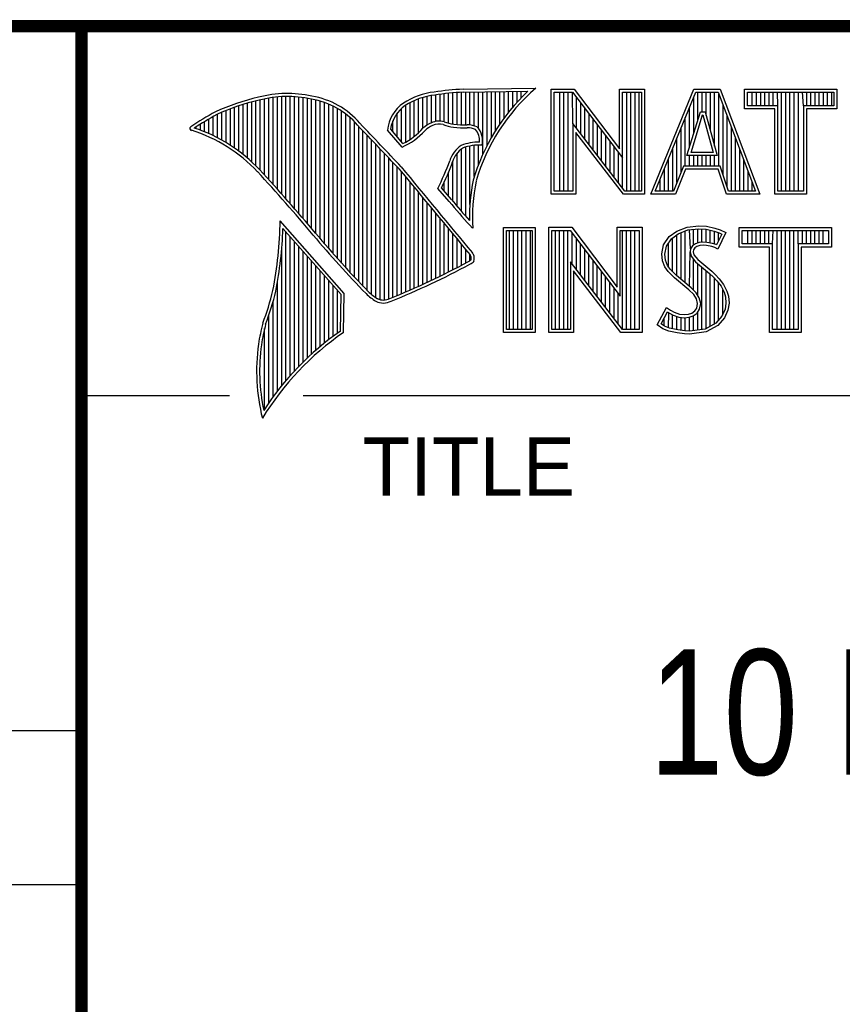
# Model space of a CAD drawing. Header units: inches. Extents: x 0 to 22, y 0 to 17.
# Tile 4 of 8: x 16.3 to 17.6, y 1.4 to 3. Entities that reach past the tile are written whole.
import ezdxf

# ---------------------------------------------------------------- set-up
doc = ezdxf.new("R2010")
doc.units = ezdxf.units.IN
doc.header["$LTSCALE"] = 1.21
doc.header["$MEASUREMENT"] = 0
doc.layers.get('0').update_dxf_attribs({"linetype": 'CONTINUOUS'})
doc.styles.get("Standard").update_dxf_attribs({"font": 'txt', "width": 0.8})

msp = doc.modelspace()

# ---------------------------------------------------------------- linework, layer by layer
at = {"color": 2, "linetype": 'CONTINUOUS'}
for p, q in [((16.3737, 2.9596), (21.5037, 2.9596)), ((16.3737, 2.9596), (16.3737, 1.2496)), ((16.375, 2.96), (21.5, 2.96)), ((16.6806, 2.707), (16.6806, 2.8459)), ((16.6875, 2.6995), (16.6875, 2.8467)), ((16.6943, 2.6918), (16.6943, 2.8472)), ((16.7011, 2.6841), (16.7011, 2.8474)), ((16.708, 2.6764), (16.708, 2.8474)), ((16.7148, 2.6685), (16.7148, 2.847)), ((16.7216, 2.6607), (16.7216, 2.8465)), ((16.7284, 2.6527), (16.7284, 2.8456)), ((16.9196, 2.7966), (16.9196, 2.8459)), ((16.9264, 2.8018), (16.9264, 2.8477)), ((16.9332, 2.8053), (16.9332, 2.849)), ((16.9401, 2.8077), (16.9401, 2.8499)), ((16.9469, 2.8082), (16.9469, 2.8509)), ((16.9537, 2.8069), (16.9537, 2.8518)), ((16.9606, 2.8048), (16.9606, 2.8525)), ((16.9674, 2.8034), (16.9674, 2.8531)), ((16.9742, 2.8027), (16.9742, 2.8536)), ((16.981, 2.8023), (16.981, 2.854)), ((16.9838, 2.8589), (17.0997, 2.8607)), ((16.9839, 2.8541), (17.087, 2.8557)), ((16.9879, 2.802), (16.9879, 2.8542)), ((16.9947, 2.8019), (16.9947, 2.8543)), ((17.0015, 2.8005), (17.0015, 2.8544)), ((17.0083, 2.7963), (17.0083, 2.8545)), ((17.0152, 2.755), (17.0152, 2.8546)), ((17.022, 2.7691), (17.022, 2.8547)), ((17.0288, 2.7817), (17.0288, 2.8548)), ((17.0357, 2.7931), (17.0357, 2.8549)), ((17.0425, 2.8035), (17.0425, 2.855)), ((17.0493, 2.8131), (17.0493, 2.8551)), ((17.0561, 2.822), (17.0561, 2.8552)), ((17.063, 2.8303), (17.063, 2.8553)), ((17.0698, 2.8381), (17.0698, 2.8554)), ((17.0766, 2.8454), (17.0766, 2.8555)), ((17.1243, 2.8592), (17.1609, 2.8592)), ((17.1243, 2.6915), (17.1243, 2.8592)), ((17.1291, 2.8543), (17.1585, 2.8543)), ((17.1291, 2.6963), (17.1291, 2.8543)), ((17.1381, 2.6963), (17.1381, 2.8543)), ((17.1447, 2.6963), (17.1447, 2.8543)), ((17.1514, 2.6963), (17.1514, 2.8543)), ((17.1589, 2.8042), (17.1581, 2.8543)), ((17.1585, 2.8543), (17.2383, 2.7492)), ((17.1609, 2.8592), (17.2334, 2.7636)), ((17.1648, 2.7965), (17.1648, 2.8461)), ((17.2334, 2.8592), (17.2732, 2.8592)), ((17.2334, 2.7636), (17.2334, 2.8592)), ((17.2383, 2.8543), (17.2684, 2.8543)), ((17.2383, 2.7492), (17.2383, 2.8543)), ((17.2449, 2.6963), (17.2449, 2.8543)), ((17.2515, 2.6963), (17.2515, 2.8543)), ((17.2582, 2.6963), (17.2582, 2.8543)), ((17.2649, 2.6963), (17.2649, 2.8543)), ((17.2684, 2.8543), (17.2684, 2.6963)), ((17.2732, 2.8592), (17.2732, 2.6915)), ((17.2831, 2.6915), (17.3516, 2.8591)), ((17.2903, 2.6964), (17.3548, 2.8542)), ((17.3516, 2.8591), (17.3938, 2.8591)), ((17.3517, 2.7882), (17.3517, 2.8465)), ((17.3548, 2.8542), (17.3905, 2.8542)), ((17.3583, 2.8098), (17.3583, 2.8542)), ((17.365, 2.8228), (17.365, 2.8542)), ((17.3717, 2.817), (17.3717, 2.8542)), ((17.3784, 2.7925), (17.3784, 2.8542)), ((17.385, 2.7679), (17.385, 2.8542)), ((17.3905, 2.8542), (17.4504, 2.6964)), ((17.3917, 2.7364), (17.3917, 2.851)), ((17.3938, 2.8591), (17.4574, 2.6915)), ((17.4327, 2.8591), (17.5802, 2.8591)), ((17.4327, 2.8278), (17.4327, 2.8591)), ((17.4375, 2.8542), (17.5753, 2.8542)), ((17.4375, 2.8327), (17.4375, 2.8542)), ((17.4451, 2.8327), (17.4451, 2.8542)), ((17.4518, 2.8327), (17.4518, 2.8542)), ((17.4585, 2.8327), (17.4585, 2.8542)), ((17.4652, 2.8327), (17.4652, 2.8542)), ((17.4718, 2.8327), (17.4718, 2.8542)), ((17.4785, 2.8327), (17.4785, 2.8542)), ((17.4859, 2.8327), (17.4852, 2.8542)), ((17.4919, 2.6964), (17.4919, 2.8542)), ((17.4985, 2.6964), (17.4985, 2.8542)), ((17.5052, 2.6964), (17.5052, 2.8542)), ((17.5119, 2.6964), (17.5119, 2.8542)), ((17.5186, 2.6964), (17.5186, 2.8542)), ((17.5269, 2.8327), (17.5252, 2.8542)), ((17.5319, 2.8327), (17.5319, 2.8542)), ((17.5386, 2.8327), (17.5386, 2.8542)), ((17.5453, 2.8327), (17.5453, 2.8542)), ((17.5519, 2.8327), (17.5519, 2.8542)), ((17.5586, 2.8327), (17.5586, 2.8542)), ((17.5653, 2.8327), (17.5653, 2.8542)), ((17.572, 2.8327), (17.572, 2.8542)), ((17.5753, 2.8542), (17.5753, 2.8327)), ((17.5802, 2.8591), (17.5802, 2.8278)), ((16.6192, 2.765), (16.6192, 2.8301)), ((16.626, 2.7601), (16.626, 2.8325)), ((16.6329, 2.7549), (16.6329, 2.8347)), ((16.6397, 2.7492), (16.6397, 2.8367)), ((16.6465, 2.7431), (16.6465, 2.8386)), ((16.6533, 2.7366), (16.6533, 2.8403)), ((16.6602, 2.7295), (16.6602, 2.8419)), ((16.667, 2.7221), (16.667, 2.8435)), ((16.6738, 2.7146), (16.6738, 2.8449)), ((16.7353, 2.6447), (16.7353, 2.8445)), ((16.7421, 2.6366), (16.7421, 2.8431)), ((16.7489, 2.6285), (16.7489, 2.8417)), ((16.7557, 2.6204), (16.7557, 2.84)), ((16.7626, 2.6125), (16.7626, 2.8378)), ((16.7694, 2.6046), (16.7694, 2.8352)), ((16.7762, 2.5968), (16.7762, 2.8321)), ((16.8923, 2.7747), (16.8923, 2.8335)), ((16.8991, 2.7788), (16.8991, 2.8375)), ((16.9059, 2.7837), (16.9059, 2.8408)), ((16.9128, 2.7896), (16.9128, 2.8436)), ((17.1714, 2.7879), (17.1714, 2.8373)), ((17.345, 2.7666), (17.345, 2.8302)), ((17.3984, 2.7232), (17.3984, 2.8334)), ((17.4859, 2.8327), (17.4375, 2.8327)), ((17.4859, 2.6964), (17.4859, 2.8327)), ((17.5753, 2.8327), (17.5269, 2.8327)), ((17.5269, 2.8327), (17.5269, 2.6964)), ((16.5851, 2.7849), (16.5851, 2.8154)), ((16.5919, 2.7815), (16.5919, 2.819)), ((16.5987, 2.7778), (16.5987, 2.8221)), ((16.6055, 2.7738), (16.6055, 2.8249)), ((16.6124, 2.7696), (16.6124, 2.8276)), ((16.7831, 2.5891), (16.7831, 2.8284)), ((16.7899, 2.5815), (16.7899, 2.8242)), ((16.7967, 2.5739), (16.7967, 2.8193)), ((16.8786, 2.783), (16.8786, 2.8206)), ((16.8855, 2.7749), (16.8855, 2.8281)), ((17.1781, 2.7792), (17.1781, 2.8285)), ((17.1848, 2.7705), (17.1848, 2.8197)), ((17.3383, 2.7364), (17.3383, 2.8138)), ((17.3409, 2.7533), (17.3624, 2.8228)), ((17.3475, 2.7581), (17.3659, 2.8179)), ((17.3624, 2.8228), (17.3701, 2.8228)), ((17.3659, 2.8179), (17.3664, 2.8179)), ((17.3664, 2.8179), (17.3827, 2.7581)), ((17.3701, 2.8228), (17.389, 2.7533)), ((17.4051, 2.7034), (17.4051, 2.8158)), ((17.481, 2.8278), (17.4327, 2.8278)), ((17.481, 2.6915), (17.481, 2.8278)), ((17.5802, 2.8278), (17.5318, 2.8278)), ((17.5318, 2.8278), (17.5318, 2.6915)), ((16.5578, 2.796), (16.5578, 2.7989)), ((16.5646, 2.7936), (16.5646, 2.8033)), ((16.5714, 2.7909), (16.5714, 2.8075)), ((16.5782, 2.788), (16.5782, 2.8116)), ((16.8035, 2.5665), (16.8035, 2.8136)), ((16.8104, 2.5591), (16.8104, 2.807)), ((16.8172, 2.5519), (16.8172, 2.7996)), ((16.8718, 2.791), (16.8718, 2.8085)), ((17.2418, 2.6963), (17.1589, 2.8042)), ((17.1589, 2.8042), (17.1589, 2.6963)), ((17.1915, 2.7618), (17.1915, 2.8109)), ((17.1981, 2.7531), (17.1981, 2.8021)), ((17.4118, 2.6964), (17.4118, 2.7982)), ((16.824, 2.5447), (16.824, 2.7924)), ((16.8308, 2.5375), (16.8308, 2.7853)), ((16.8864, 2.7664), (16.8632, 2.7937)), ((16.8877, 2.7723), (16.8682, 2.7952)), ((17.2395, 2.6915), (17.1637, 2.7899)), ((17.1637, 2.7899), (17.1637, 2.6915)), ((17.2048, 2.7445), (17.2048, 2.7933)), ((17.2115, 2.7358), (17.2115, 2.7845)), ((17.3316, 2.7267), (17.3316, 2.7975)), ((16.8377, 2.5314), (16.8377, 2.7781)), ((16.8445, 2.5262), (16.8445, 2.7709)), ((16.9947, 2.6748), (16.9947, 2.7683)), ((17.0015, 2.7195), (17.0015, 2.7694)), ((17.0083, 2.7388), (17.0083, 2.7698)), ((17.2182, 2.7271), (17.2182, 2.7757)), ((17.2248, 2.7184), (17.2248, 2.7669)), ((17.325, 2.7101), (17.325, 2.7812)), ((17.4184, 2.6964), (17.4184, 2.7806)), ((16.8513, 2.523), (16.8513, 2.7637)), ((16.8581, 2.5224), (16.8581, 2.7565)), ((16.9742, 2.672), (16.9742, 2.7568)), ((16.981, 2.664), (16.981, 2.7634)), ((16.9879, 2.6563), (16.9879, 2.7665)), ((17.2315, 2.7098), (17.2315, 2.7581)), ((17.3183, 2.6964), (17.3183, 2.7648)), ((17.389, 2.7533), (17.3409, 2.7533)), ((17.345, 2.7364), (17.345, 2.7533)), ((17.3827, 2.7581), (17.3475, 2.7581)), ((17.3517, 2.7364), (17.3517, 2.7533)), ((17.3583, 2.7364), (17.3583, 2.7533)), ((17.365, 2.7364), (17.365, 2.7533)), ((17.3717, 2.7364), (17.3717, 2.7533)), ((17.3784, 2.7364), (17.3784, 2.7533)), ((17.385, 2.7364), (17.385, 2.7533)), ((17.4251, 2.6964), (17.4251, 2.763)), ((16.865, 2.5241), (16.865, 2.7493)), ((16.8718, 2.527), (16.8718, 2.7421)), ((16.9674, 2.6802), (16.9674, 2.7444)), ((17.2382, 2.7011), (17.2383, 2.7492)), ((17.3116, 2.6964), (17.3116, 2.7485)), ((17.3356, 2.7364), (17.3195, 2.6964)), ((17.394, 2.7364), (17.3356, 2.7364)), ((17.4074, 2.6964), (17.394, 2.7364)), ((17.4318, 2.6964), (17.4318, 2.7455)), ((16.8786, 2.5298), (16.8786, 2.7348)), ((16.8855, 2.5327), (16.8855, 2.727)), ((16.9606, 2.6882), (16.9606, 2.7266)), ((17.3049, 2.6964), (17.3049, 2.7322)), ((17.3388, 2.7316), (17.3228, 2.6915)), ((17.3905, 2.7316), (17.3388, 2.7316)), ((17.4039, 2.6915), (17.3905, 2.7316)), ((17.4385, 2.6964), (17.4385, 2.7279)), ((16.8923, 2.5356), (16.8923, 2.7187)), ((16.8991, 2.5385), (16.8991, 2.7104)), ((16.9537, 2.696), (16.9537, 2.7109)), ((17.2983, 2.6964), (17.2983, 2.7158)), ((17.4451, 2.6964), (17.4451, 2.7103)), ((16.9059, 2.5415), (16.9059, 2.7022)), ((16.9128, 2.5446), (16.9128, 2.6939)), ((16.9616, 2.6797), (16.9434, 2.7005)), ((16.9653, 2.6828), (16.9492, 2.7013)), ((17.1637, 2.6915), (17.1243, 2.6915)), ((17.1589, 2.6963), (17.1291, 2.6963)), ((17.2732, 2.6915), (17.2395, 2.6915)), ((17.2684, 2.6963), (17.2418, 2.6963)), ((17.3228, 2.6915), (17.2831, 2.6915)), ((17.3195, 2.6964), (17.2903, 2.6964)), ((17.4574, 2.6915), (17.4039, 2.6915)), ((17.4504, 2.6964), (17.4074, 2.6964)), ((17.5318, 2.6915), (17.481, 2.6915)), ((17.5269, 2.6964), (17.4859, 2.6964)), ((16.9196, 2.5477), (16.9196, 2.6856)), ((16.9264, 2.5508), (16.9264, 2.6774)), ((16.9332, 2.554), (16.9332, 2.6691)), ((16.9401, 2.5573), (16.9401, 2.6608)), ((16.7939, 2.533), (16.6919, 2.6489)), ((16.9469, 2.5606), (16.9469, 2.6526)), ((16.9537, 2.5639), (16.9537, 2.6443)), ((16.999, 2.637), (16.9946, 2.6418)), ((17.3412, 2.639), (17.3596, 2.641)), ((17.3596, 2.641), (17.372, 2.6402)), ((16.789, 2.5312), (16.6964, 2.6365)), ((16.7011, 2.3939), (16.7011, 2.6311)), ((16.9606, 2.5673), (16.9606, 2.6361)), ((16.9674, 2.5708), (16.9674, 2.6278)), ((17.0482, 2.6383), (17.0988, 2.6383)), ((17.0482, 2.4708), (17.0482, 2.6383)), ((17.0531, 2.6334), (17.0939, 2.6334)), ((17.0531, 2.4756), (17.0531, 2.6334)), ((17.0577, 2.4756), (17.0577, 2.6334)), ((17.0644, 2.4756), (17.0644, 2.6334)), ((17.071, 2.4756), (17.071, 2.6334)), ((17.0777, 2.4756), (17.0777, 2.6334)), ((17.0844, 2.4756), (17.0844, 2.6334)), ((17.0911, 2.4756), (17.0911, 2.6334)), ((17.0939, 2.6334), (17.0939, 2.4756)), ((17.0988, 2.6383), (17.0988, 2.4708)), ((17.1205, 2.6385), (17.1571, 2.6385)), ((17.1205, 2.4708), (17.1205, 2.6385)), ((17.1253, 2.6336), (17.1547, 2.6336)), ((17.1253, 2.4756), (17.1253, 2.6336)), ((17.1311, 2.4756), (17.1311, 2.6336)), ((17.1378, 2.4756), (17.1378, 2.6336)), ((17.1445, 2.4756), (17.1445, 2.6336)), ((17.1511, 2.4756), (17.1511, 2.6336)), ((17.1547, 2.6336), (17.2345, 2.5284)), ((17.1571, 2.6385), (17.2296, 2.5429)), ((17.1578, 2.5799), (17.1578, 2.6295)), ((17.2296, 2.6385), (17.2694, 2.6385)), ((17.2296, 2.5429), (17.2296, 2.6385)), ((17.2345, 2.6336), (17.2646, 2.6336)), ((17.2345, 2.5284), (17.2345, 2.6336)), ((17.2379, 2.4756), (17.2379, 2.6336)), ((17.2446, 2.4756), (17.2446, 2.6336)), ((17.2513, 2.4756), (17.2513, 2.6336)), ((17.2579, 2.4756), (17.2579, 2.6336)), ((17.2646, 2.6336), (17.2646, 2.4756)), ((17.2694, 2.6385), (17.2694, 2.4708)), ((17.3127, 2.6238), (17.3245, 2.6324)), ((17.3162, 2.6204), (17.3269, 2.6281)), ((17.3245, 2.6324), (17.3412, 2.639)), ((17.3247, 2.561), (17.3247, 2.6265)), ((17.3269, 2.6281), (17.3424, 2.6343)), ((17.3314, 2.5555), (17.3314, 2.6299)), ((17.338, 2.5499), (17.338, 2.6326)), ((17.3424, 2.6343), (17.3597, 2.6362)), ((17.3466, 2.6041), (17.3447, 2.6345)), ((17.3514, 2.6103), (17.3514, 2.6353)), ((17.3581, 2.6135), (17.3581, 2.636)), ((17.3597, 2.6362), (17.3713, 2.6354)), ((17.3647, 2.6146), (17.3647, 2.6358)), ((17.3713, 2.6354), (17.3843, 2.6326)), ((17.3714, 2.6146), (17.3714, 2.6353)), ((17.372, 2.6402), (17.3856, 2.6373)), ((17.3781, 2.6134), (17.3781, 2.6339)), ((17.3843, 2.6326), (17.3921, 2.6299)), ((17.3848, 2.6117), (17.3848, 2.6324)), ((17.3856, 2.6373), (17.3939, 2.6344)), ((17.3966, 2.6278), (17.3879, 2.6106)), ((17.4031, 2.6301), (17.3899, 2.6036)), ((17.3914, 2.6176), (17.3914, 2.6301)), ((17.3921, 2.6299), (17.3966, 2.6278)), ((17.3939, 2.6344), (17.4031, 2.6301)), ((17.4242, 2.6383), (17.5717, 2.6383)), ((17.4242, 2.607), (17.4242, 2.6383)), ((17.429, 2.6334), (17.5669, 2.6334)), ((17.429, 2.6119), (17.429, 2.6334)), ((17.4382, 2.6119), (17.4382, 2.6334)), ((17.4448, 2.6119), (17.4448, 2.6334)), ((17.4515, 2.6119), (17.4515, 2.6334)), ((17.4582, 2.6119), (17.4582, 2.6334)), ((17.4649, 2.6119), (17.4649, 2.6334)), ((17.4716, 2.6119), (17.4716, 2.6334)), ((17.4774, 2.6119), (17.4782, 2.6334)), ((17.4849, 2.4756), (17.4849, 2.6334)), ((17.4916, 2.4756), (17.4916, 2.6334)), ((17.4983, 2.4756), (17.4983, 2.6334)), ((17.5049, 2.4756), (17.5049, 2.6334)), ((17.5116, 2.4756), (17.5116, 2.6334)), ((17.5185, 2.6119), (17.5183, 2.6334)), ((17.525, 2.6119), (17.525, 2.6334)), ((17.5316, 2.6119), (17.5316, 2.6334)), ((17.5383, 2.6119), (17.5383, 2.6334)), ((17.545, 2.6119), (17.545, 2.6334)), ((17.5517, 2.6119), (17.5517, 2.6334)), ((17.5583, 2.6119), (17.5583, 2.6334)), ((17.5669, 2.6334), (17.5669, 2.6119)), ((17.5717, 2.6383), (17.5717, 2.607)), ((16.708, 2.4018), (16.708, 2.6233)), ((16.7148, 2.4093), (16.7148, 2.6156)), ((16.9742, 2.5743), (16.9742, 2.6195)), ((16.981, 2.5778), (16.981, 2.6113)), ((17.1645, 2.5712), (17.1645, 2.6207)), ((17.1712, 2.5625), (17.1712, 2.6119)), ((17.3009, 2.5961), (17.3037, 2.6105)), ((17.3037, 2.6105), (17.3127, 2.6238)), ((17.3083, 2.6086), (17.3162, 2.6204)), ((17.3113, 2.5744), (17.3113, 2.6131)), ((17.318, 2.5677), (17.318, 2.6217)), ((17.3543, 2.6124), (17.3497, 2.609)), ((17.3604, 2.6142), (17.3543, 2.6124)), ((17.3664, 2.6148), (17.3604, 2.6142)), ((17.3665, 2.6099), (17.3614, 2.6094)), ((17.3726, 2.6145), (17.3664, 2.6148)), ((17.372, 2.6097), (17.3665, 2.6099)), ((17.3807, 2.6079), (17.372, 2.6097)), ((17.3819, 2.6126), (17.3726, 2.6145)), ((17.3873, 2.6109), (17.3819, 2.6126)), ((17.3879, 2.6106), (17.3873, 2.6109)), ((17.4774, 2.6119), (17.429, 2.6119)), ((17.4774, 2.4756), (17.4774, 2.6119)), ((17.5669, 2.6119), (17.5185, 2.6119)), ((17.5185, 2.6119), (17.5185, 2.4756)), ((16.6943, 2.3857), (16.6943, 2.603)), ((16.7216, 2.4165), (16.7216, 2.6078)), ((16.7284, 2.4233), (16.7284, 2.6001)), ((16.9879, 2.5814), (16.9879, 2.603)), ((16.9947, 2.5853), (16.9947, 2.5948)), ((17.1778, 2.5539), (17.1778, 2.6031)), ((17.1845, 2.5452), (17.1845, 2.5943)), ((17.302, 2.5852), (17.3009, 2.5961)), ((17.3058, 2.5959), (17.3083, 2.6086)), ((17.3068, 2.5863), (17.3058, 2.5959)), ((17.3447, 2.5443), (17.3461, 2.5993)), ((17.3466, 2.6041), (17.3461, 2.5993)), ((17.3461, 2.5993), (17.3477, 2.5922)), ((17.3497, 2.609), (17.3466, 2.6041)), ((17.3513, 2.6025), (17.351, 2.5996)), ((17.351, 2.5996), (17.3521, 2.5944)), ((17.3533, 2.6056), (17.3513, 2.6025)), ((17.3521, 2.5944), (17.3582, 2.5869)), ((17.3565, 2.6079), (17.3533, 2.6056)), ((17.3614, 2.6094), (17.3565, 2.6079)), ((17.3853, 2.6065), (17.3807, 2.6079)), ((17.3899, 2.6036), (17.3853, 2.6065)), ((17.4726, 2.607), (17.4242, 2.607)), ((17.4726, 2.4708), (17.4726, 2.607)), ((17.5717, 2.607), (17.5233, 2.607)), ((17.5233, 2.607), (17.5233, 2.4708)), ((16.7353, 2.4299), (16.7353, 2.5923)), ((16.7421, 2.4363), (16.7421, 2.5846)), ((17.238, 2.4756), (17.1551, 2.5834)), ((17.1551, 2.5834), (17.1551, 2.4756)), ((17.1912, 2.5365), (17.1912, 2.5855)), ((17.3058, 2.5754), (17.302, 2.5852)), ((17.3101, 2.5777), (17.3068, 2.5863)), ((17.3477, 2.5922), (17.3547, 2.5835)), ((17.3514, 2.5381), (17.3514, 2.5876)), ((17.3547, 2.5835), (17.3771, 2.5649)), ((17.3581, 2.5298), (17.3581, 2.5807)), ((17.3582, 2.5869), (17.3804, 2.5685)), ((16.7489, 2.4424), (16.7489, 2.5768)), ((16.7557, 2.4482), (16.7557, 2.569)), ((17.2356, 2.4708), (17.1599, 2.5692)), ((17.1599, 2.5692), (17.1599, 2.4708)), ((17.1979, 2.5278), (17.1979, 2.5767)), ((17.2045, 2.5192), (17.2045, 2.5679)), ((17.3109, 2.5679), (17.3058, 2.5754)), ((17.3147, 2.571), (17.3101, 2.5777)), ((17.3153, 2.5636), (17.3109, 2.5679)), ((17.3243, 2.5614), (17.3147, 2.571)), ((17.321, 2.5578), (17.3153, 2.5636)), ((17.3647, 2.4755), (17.3647, 2.5752)), ((17.3714, 2.4763), (17.3714, 2.5696)), ((17.3771, 2.5649), (17.383, 2.559)), ((17.3781, 2.4808), (17.3781, 2.5639)), ((17.3804, 2.5685), (17.3864, 2.5624)), ((17.3864, 2.5624), (17.3925, 2.5561)), ((16.6875, 2.377), (16.6875, 2.5502)), ((16.7626, 2.4538), (16.7626, 2.5613)), ((16.7694, 2.4592), (16.7694, 2.5535)), ((17.2112, 2.5105), (17.2112, 2.5591)), ((17.2179, 2.5018), (17.2179, 2.5503)), ((17.3441, 2.5385), (17.321, 2.5578)), ((17.3474, 2.5421), (17.3243, 2.5614)), ((17.383, 2.559), (17.3888, 2.5529)), ((17.3848, 2.4834), (17.3848, 2.5571)), ((17.3888, 2.5529), (17.3953, 2.5446)), ((17.3914, 2.4908), (17.3914, 2.5495)), ((17.3925, 2.5561), (17.3994, 2.5472)), ((17.3994, 2.5472), (17.4046, 2.5368)), ((16.7762, 2.4644), (16.7762, 2.5458)), ((16.7831, 2.4694), (16.7831, 2.538)), ((16.788, 2.4729), (16.789, 2.5312)), ((16.7927, 2.4704), (16.7939, 2.533)), ((17.2246, 2.4931), (17.2246, 2.5415)), ((17.2312, 2.4844), (17.2312, 2.5327)), ((17.3516, 2.5311), (17.3441, 2.5385)), ((17.3554, 2.5341), (17.3474, 2.5421)), ((17.3559, 2.5241), (17.3516, 2.5311)), ((17.3604, 2.5261), (17.3554, 2.5341)), ((17.3953, 2.5446), (17.4001, 2.535)), ((17.3981, 2.4982), (17.3981, 2.5389)), ((17.4001, 2.535), (17.4024, 2.5275)), ((17.4046, 2.5368), (17.4072, 2.5285)), ((16.6806, 2.368), (16.6806, 2.52)), ((17.3579, 2.5169), (17.3559, 2.5241)), ((17.3565, 2.5097), (17.3579, 2.5169)), ((17.3629, 2.5171), (17.3604, 2.5261)), ((17.3611, 2.5079), (17.3629, 2.5171)), ((17.4031, 2.5174), (17.4016, 2.5077)), ((17.4024, 2.5275), (17.4031, 2.5174)), ((17.408, 2.5172), (17.4063, 2.5063)), ((17.4072, 2.5285), (17.408, 2.5172)), ((17.2931, 2.483), (17.3081, 2.5106)), ((17.2995, 2.4845), (17.3097, 2.5034)), ((17.3081, 2.5106), (17.3144, 2.506)), ((17.3097, 2.5034), (17.3119, 2.5018)), ((17.3113, 2.478), (17.3119, 2.5018)), ((17.3119, 2.5018), (17.3189, 2.4983)), ((17.3144, 2.506), (17.3207, 2.5028)), ((17.3207, 2.5028), (17.3291, 2.5)), ((17.3291, 2.5), (17.3366, 2.4991)), ((17.3366, 2.4991), (17.3435, 2.4997)), ((17.3435, 2.4997), (17.3487, 2.5017)), ((17.3487, 2.5017), (17.3536, 2.5051)), ((17.351, 2.4974), (17.3572, 2.5017)), ((17.3536, 2.5051), (17.3565, 2.5097)), ((17.3572, 2.5017), (17.3611, 2.5079)), ((17.3581, 2.4746), (17.3581, 2.5024)), ((17.4016, 2.5077), (17.3967, 2.4966)), ((17.4063, 2.5063), (17.4008, 2.4939)), ((16.6738, 2.3584), (16.6738, 2.4982)), ((17.3049, 2.4809), (17.2995, 2.4845)), ((17.3047, 2.481), (17.3047, 2.4941)), ((17.318, 2.4765), (17.318, 2.4986)), ((17.3189, 2.4983), (17.328, 2.4952)), ((17.3247, 2.475), (17.3247, 2.4963)), ((17.328, 2.4952), (17.3365, 2.4942)), ((17.3314, 2.474), (17.3314, 2.4948)), ((17.3365, 2.4942), (17.3446, 2.4949)), ((17.338, 2.473), (17.338, 2.494)), ((17.3446, 2.4949), (17.351, 2.4974)), ((17.3447, 2.4728), (17.3447, 2.4949)), ((17.3514, 2.4737), (17.3514, 2.4975)), ((17.3868, 2.4857), (17.3699, 2.4761)), ((17.3967, 2.4966), (17.3868, 2.4857)), ((17.4008, 2.4939), (17.3899, 2.4818)), ((16.667, 2.3482), (16.667, 2.477)), ((17.0988, 2.4708), (17.0482, 2.4708)), ((17.0939, 2.4756), (17.0531, 2.4756)), ((17.1599, 2.4708), (17.1205, 2.4708)), ((17.1551, 2.4756), (17.1253, 2.4756)), ((17.2694, 2.4708), (17.2356, 2.4708)), ((17.2646, 2.4756), (17.238, 2.4756)), ((17.3026, 2.4766), (17.2931, 2.483)), ((17.3118, 2.4729), (17.3026, 2.4766)), ((17.3132, 2.4775), (17.3049, 2.4809)), ((17.3254, 2.47), (17.3118, 2.4729)), ((17.3262, 2.4748), (17.3132, 2.4775)), ((17.3369, 2.4683), (17.3254, 2.47)), ((17.3373, 2.4731), (17.3262, 2.4748)), ((17.3452, 2.468), (17.3369, 2.4683)), ((17.345, 2.4729), (17.3373, 2.4731)), ((17.3699, 2.4761), (17.345, 2.4729)), ((17.3714, 2.4714), (17.3452, 2.468)), ((17.3899, 2.4818), (17.3714, 2.4714)), ((17.5233, 2.4708), (17.4726, 2.4708)), ((17.5185, 2.4756), (17.4774, 2.4756)), ((16.375, 2.37), (16.6109, 2.37)), ((16.7288, 2.37), (21.5, 2.37)), ((13.61, 1.835), (16.375, 1.835)), ((16.375, 1.5888), (13.61, 1.5888))]:
    msp.add_line(p, q, dxfattribs=at)
at = {"color": 7, "linetype": 'CONTINUOUS', "const_width": 0.02}
for points in [[(13.6, 2.9595), (21.5, 2.96)], [(16.375, 2.96), (16.375, 0.5)]]:
    msp.add_lwpolyline(points, dxfattribs=at)
at = {"color": 2, "linetype": 'CONTINUOUS'}
for centre, radius, start, end in [((16.7315, 2.5144), 0.3399, 102.6162, 114.8514), ((16.7034, 2.6747), 0.1775, 77.2819, 105.0682), ((16.7034, 2.6747), 0.1727, 77.2314, 105.1003), ((16.7222, 2.7226), 0.1269, 40.2333, 80.7735), ((16.9502, 2.7423), 0.1128, 96.3009, 123.1685), ((16.9502, 2.7423), 0.108, 96.2443, 123.1259), ((17.0005, 2.4511), 0.4082, 92.3475, 98.8367), ((17.0005, 2.4511), 0.4034, 92.3569, 98.8525), ((17.308, 2.6221), 0.3216, 133.4014, 163.4571), ((17.308, 2.6221), 0.3168, 131.1193, 163.4132), ((16.7315, 2.5144), 0.3351, 102.5989, 114.8296), ((16.7222, 2.7226), 0.1221, 40.1653, 80.8429), ((16.923, 2.7875), 0.0602, 125.032, 174.0466), ((16.923, 2.7875), 0.0554, 125.1142, 171.9572), ((16.7759, 2.4698), 0.3996, 117.9347, 124.5691), ((16.7759, 2.4698), 0.3948, 117.954, 124.0374), ((16.5507, 2.7963), 0.00298, 121.3543, 265.8048), ((9.1994, -4.4938), 10.5463, 43.2461, 43.76704), ((9.199, -4.4944), 10.5518, 43.24607, 43.76701), ((16.9517, 2.7612), 0.0478, 112.9196, 132.2699), ((16.9517, 2.7612), 0.043, 112.6662, 131.9321), ((16.9455, 2.7813), 0.0269, 72.6128, 117.3853), ((16.9455, 2.7813), 0.0221, 72.9381, 117.8635), ((16.977, 2.8697), 0.0718, 249.5515, 263.1636), ((16.977, 2.8697), 0.067, 249.4455, 263.1373), ((16.9944, 3.0501), 0.253, 264.1107, 269.1006), ((16.9944, 3.0501), 0.2482, 264.1189, 269.068), ((16.9917, 2.7681), 0.0339, 64.4685, 92.2537), ((16.9825, 2.7769), 0.0323, 347.1178, 42.4037), ((16.4773, 2.5601), 0.2445, 43.1672, 72.5708), ((16.4772, 2.5601), 0.2493, 43.1664, 71.8497), ((16.8429, 2.8642), 0.107, 293.9928, 318.4439), ((16.8429, 2.8642), 0.1022, 295.9966, 318.5916), ((16.9917, 2.7681), 0.0291, 66.3231, 92.5053), ((16.9825, 2.7769), 0.0275, 355.2987, 40.4494), ((17.0047, 2.732), 0.0441, 122.6948, 163.4996), ((17.0094, 2.698), 0.0767, 89.6565, 111.8738), ((17.0094, 2.698), 0.0719, 86.3769, 111.5054), ((17.0047, 2.732), 0.0393, 123.3496, 163.7165), ((16.5488, 2.8964), 0.4406, 333.6063, 339.8409), ((16.5488, 2.8963), 0.4454, 334.022, 339.8635), ((14.6645, 0.8858), 2.7122, 39.9143, 42.7655), ((14.6639, 0.8852), 2.7178, 39.9159, 42.7668), ((117.205, 85.4976), 130.0576, 219.522219, 219.6006), ((117.1292, 85.4341), 129.954, 219.521832, 219.600442), ((17.3248, 2.6518), 0.3309, 169.2392, 180.3763), ((17.3248, 2.6518), 0.3261, 169.2807, 182.6075), ((17.5234, 3.1364), 0.724, 219.1087, 223.0885), ((17.5234, 3.1364), 0.7192, 219.1032, 222.5932), ((16.0461, 2.6599), 0.6459, 349.0852, 359.0204), ((16.0461, 2.6599), 0.6507, 349.0758, 357.94), ((18.1342, 3.7937), 1.815, 220.0434, 224.0127), ((18.1343, 3.7937), 1.8102, 220.042, 224.0069), ((16.9709, 2.5786), 0.0288, 26.3697, 33.9), ((16.9709, 2.5786), 0.0336, 24.6866, 34.3242), ((16.3916, 3.7016), 1.269, 291.9871, 298.2491), ((16.3917, 3.7016), 1.2737, 291.9984, 298.2504), ((16.98, 2.6057), 0.0252, 299.2501, 311.2614), ((16.98, 2.6057), 0.03, 299.1847, 314.8198), ((16.9687, 2.5899), 0.028, 353.6797, 3.043), ((16.9687, 2.5899), 0.0328, 350.4758, 4.7759), ((16.2632, 2.6388), 0.4292, 339.0712, 346.3669), ((16.2632, 2.6388), 0.434, 339.1085, 346.381), ((16.9079, 2.6176), 0.116, 227.0911, 236.9191), ((16.9079, 2.6176), 0.1112, 227.1627, 236.7917), ((16.8565, 2.5437), 0.0261, 242.8484, 298.0511), ((16.8565, 2.5437), 0.0213, 243.4913, 298.7009), ((17.0658, 2.3848), 0.4141, 165.9359, 170.6858), ((17.0658, 2.3848), 0.4093, 165.9761, 170.6762), ((17.0508, 2.0969), 0.454, 124.6428, 148.5563), ((17.0508, 2.0969), 0.4588, 124.9509, 147.098), ((16.9723, 2.4095), 0.318, 172.3562, 193.7958), ((16.9723, 2.4095), 0.3132, 172.3688, 191.6866)]:
    msp.add_arc(centre, radius, start, end, dxfattribs=at)

# ---------------------------------------------------------------- texts
msp.add_text('TITLE', height=0.093, dxfattribs=at).set_placement((16.8235, 2.21))
at = {"color": 7, "linetype": 'CONTINUOUS', "insert": (18.9387, 1.9646), "char_height": 0.2, "width": 4.16, "attachment_point": 2}
msp.add_mtext('10 POSITION SCREW TERMINAL\\PCUSTOMER DRAWING', dxfattribs=at)

doc.saveas('drawing.dxf')
